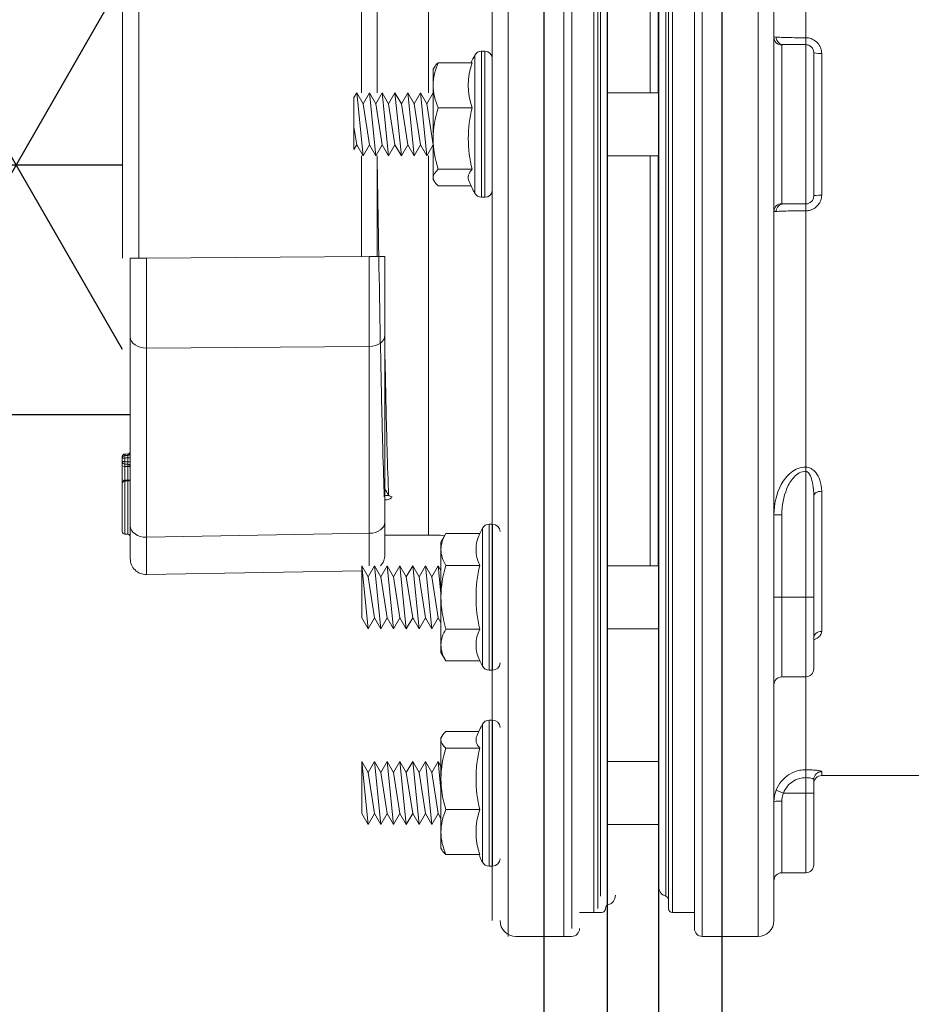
# Model space of a CAD drawing. Extents: x -169 to 2224, y 0 to 2796.
# Tile 233 of 256: x 1795.06 to 1798.56, y 361.44 to 365.3. Entities that reach past the tile are written whole.
import ezdxf

# ---------------------------------------------------------------- set-up
doc = ezdxf.new("R2010")
doc.units = 0
doc.header["$MEASUREMENT"] = 0
doc.header["$PDSIZE"] = 1
doc.layers.get('0').update_dxf_attribs({"color": 255, "linetype": 'CONTINUOUS'})
doc.layers.get('DEFPOINTS').update_dxf_attribs({"linetype": 'CONTINUOUS'})
for name, color, linetype in [('DIM', 3, 'CONTINUOUS'), ('FRP-2-HATCH', 1, 'CONTINUOUS'), ('FRP-SUMP', 2, 'CONTINUOUS'), ('GALV-2-PIPE', 3, 'CONTINUOUS'), ('PEAGRAVEL-HATCH', 3, 'CONTINUOUS')]:
    doc.layers.add(name, color=color, linetype=linetype)
doc.styles.add('SIMPLEX', font='simplex')
doc.dimstyles.new('DIM64', dxfattribs={"dimscale": 64, "dimtxt": 0.09375, "dimasz": 0.09375, "dimexe": 0.0625, "dimexo": 0.0625, "dimgap": 0.046875, "dimtad": 1, "dimdec": 4, "dimzin": 3, "dimdsep": 46, "dimlunit": 4, "dimtxsty": 'SIMPLEX', "dimcen": 0, "dimclrd": 256, "dimclre": 256, "dimclrt": 256, "dimadec": 0, "dimazin": 0, "dimtfac": 1, "dimtdec": 4, "dimtmove": 0, "dimatfit": 3, "dimfxl": 1, "dimfrac": 2, "dimtolj": 1, "dimtzin": 0, "dimarcsym": 0})

# ---------------------------------------------------------------- blocks, each defined once
blk = doc.blocks.new('*D19')
at = {"layer": 'DEFPOINTS', "color": 0, "transparency": 16777216}
for p in [(1294.3654, 414.2886), (1931.8718, 414.0074), (1931.8718, 136.5159)]:
    blk.add_point(p, dxfattribs=at)
at = {"layer": 'DIM', "lineweight": -2, "transparency": 16777216}
for p, q in [((1294.3654, 410.2886), (1294.3654, 132.5159)), ((1931.8718, 410.0074), (1931.8718, 132.5159)), ((1300.3654, 136.5159), (1925.8718, 136.5159))]:
    blk.add_line(p, q, dxfattribs=at)
at = {"layer": 'DIM', "transparency": 16777216}
for points in [[(1300.3654, 137.5159), (1300.3654, 135.5159), (1294.3654, 136.5159)], [(1925.8718, 137.5159), (1925.8718, 135.5159), (1931.8718, 136.5159)]]:
    blk.add_solid(points, dxfattribs=at)
at = {"layer": 'DIM', "transparency": 16777216, "insert": (1613.1186, 144.0873), "char_height": 6, "attachment_point": 5, "style": 'SIMPLEX'}
blk.add_mtext('\\A1;53\'-1 1/2" (F.V. TANK SLAB)', dxfattribs=at)
blk = doc.blocks.new('A$C18AC51C3')
at = {"linetype": 'Continuous', "lineweight": 18}
for p, q in [((-0.421, -5.551), (-0.421, 0.824)), ((-0.2022, -2.3635), (-0.2022, 0.824)), ((0.3414, 0.824), (0.3414, -5.551)), ((0.5601, -2.3635), (0.5601, 0.824)), ((-0.171, 0.7927), (-0.171, -5.5198)), ((0.3101, -2.3635), (0.3101, 0.7927)), ((-0.4835, 0.7615), (-0.4835, -2.3635)), ((0.6226, 0.7615), (0.6226, -5.4885)), ((-0.0851, -2.3635), (-0.0851, 0.7302)), ((-0.0695, -5.4416), (-0.0695, 0.7146)), ((0.2086, -2.3635), (0.2086, 0.7146)), ((0.2243, 0.7302), (0.2243, -5.4573)), ((-0.0583, -5.3931), (-0.0583, 0.6661)), ((0.1975, -2.3635), (0.1975, 0.6661)), ((-0.0304, -5.3557), (-0.0304, 0.6287)), ((0.1696, 0.6287), (0.1696, -5.3557)), ((0.1364, -0.6311), (0.1364, -2.2397)), ((0.1676, -2.2399), (0.1676, -0.6312)), ((-0.7335, -0.751), (-0.7335, -2.2397)), ((0.7476, -1.0182), (0.7476, -2.0239)), ((-1.9355, -2.8884), (-1.9355, -1.8386)), ((-1.8719, -1.8386), (-1.8719, -2.8884)), ((-0.9969, -2.2398), (-0.9969, -1.845)), ((-0.9355, -1.845), (-0.9355, -2.2398)), ((0.7476, -2.051), (0.7476, -2.0239)), ((-0.5264, -2.077), (-0.5264, -2.65)), ((-0.5125, -2.077), (-0.5264, -2.077)), ((-0.5125, -2.077), (-0.5125, -2.3635)), ((0.6539, -2.0526), (0.6539, -2.6745)), ((0.7476, -2.051), (0.6601, -2.051)), ((0.7476, -2.676), (0.7476, -2.051)), ((0.7789, -2.0823), (0.7789, -2.6448)), ((0.8101, -2.0857), (0.8101, -2.6414)), ((-0.5628, -2.122), (-0.6961, -2.122)), ((-0.552, -2.3635), (-0.552, -2.0923)), ((-0.0304, -2.1135), (-0.0304, -2.1138)), ((0.1833, -2.1138), (0.1833, -2.1135)), ((-0.711, -2.1394), (-0.7155, -2.147)), ((-0.7155, -2.147), (-0.7155, -2.2104)), ((-1.0265, -2.2588), (-1.0155, -2.2398)), ((-1.0155, -2.2398), (-0.9905, -2.4873)), ((-1.0155, -2.2398), (-0.9905, -2.2831)), ((-0.9905, -2.2831), (-0.9655, -2.2398)), ((-0.9655, -2.2398), (-0.9405, -2.4873)), ((-0.9655, -2.2398), (-0.9405, -2.2831)), ((-0.9405, -2.2831), (-0.9155, -2.2398)), ((-0.9155, -2.2398), (-0.8905, -2.4873)), ((-0.9155, -2.2398), (-0.8905, -2.2831)), ((-0.8905, -2.2831), (-0.8655, -2.2398)), ((-0.8655, -2.2398), (-0.8405, -2.4873)), ((-0.8655, -2.2398), (-0.8405, -2.2831)), ((-0.8405, -2.2831), (-0.8155, -2.2398)), ((-0.8155, -2.2398), (-0.7905, -2.4873)), ((-0.8155, -2.2398), (-0.7905, -2.2831)), ((-0.7905, -2.2831), (-0.7655, -2.2398)), ((-0.7655, -2.2398), (-0.7405, -2.4873)), ((-0.7655, -2.2398), (-0.7405, -2.2831)), ((-0.7405, -2.2831), (-0.7155, -2.2398)), ((-0.7155, -2.2104), (-0.7155, -2.4196)), ((-0.7155, -2.2398), (-0.7155, -2.2399)), ((-0.7155, -2.2398), (-0.7155, -2.2398)), ((0.1696, -2.2398), (-0.0304, -2.2398)), ((-1.0265, -2.2588), (-1.0265, -2.463)), ((-1.0265, -2.463), (-1.0265, -2.2588)), ((-0.9905, -2.2831), (-0.9655, -2.444)), ((-0.9405, -2.2831), (-0.9155, -2.444)), ((-0.8905, -2.2831), (-0.8655, -2.444)), ((-0.8405, -2.2831), (-0.8155, -2.444)), ((-0.7905, -2.2831), (-0.7655, -2.444)), ((-0.7405, -2.2831), (-0.7155, -2.444)), ((-0.5628, -2.2988), (-0.6961, -2.2988)), ((-1.0265, -2.3732), (-1.0155, -2.444)), ((-0.552, -2.6347), (-0.552, -2.3635)), ((-0.5125, -2.3635), (-0.5125, -2.65)), ((-0.4835, -2.3635), (-0.4835, -5.4885)), ((-0.2022, -5.551), (-0.2022, -2.3635)), ((-0.0851, -5.4573), (-0.0851, -2.3635)), ((0.1975, -5.3931), (0.1975, -2.3635)), ((0.2086, -5.4416), (0.2086, -2.3635)), ((0.3101, -5.5198), (0.3101, -2.3635)), ((0.5601, -5.551), (0.5601, -2.3635)), ((-0.7155, -2.4196), (-0.7155, -2.5726)), ((-1.0265, -2.463), (-1.0155, -2.444)), ((-1.0155, -2.444), (-0.9905, -2.4873)), ((-0.9905, -2.4873), (-0.9655, -2.444)), ((-0.9655, -2.444), (-0.9405, -2.4873)), ((-0.9405, -2.4873), (-0.9155, -2.444)), ((-0.9155, -2.444), (-0.8905, -2.4873)), ((-0.8905, -2.4873), (-0.8655, -2.444)), ((-0.8655, -2.444), (-0.8405, -2.4873)), ((-0.8405, -2.4873), (-0.8155, -2.444)), ((-0.8155, -2.444), (-0.7905, -2.4873)), ((-0.7905, -2.4873), (-0.7655, -2.444)), ((-0.7655, -2.444), (-0.7405, -2.4873)), ((-0.7405, -2.4873), (-0.7155, -2.444)), ((-0.7155, -2.444), (-0.7155, -2.444)), ((-0.9969, -2.8821), (-0.9969, -2.4873)), ((-0.9355, -2.4873), (-0.9355, -2.8821)), ((-0.7335, -2.4874), (-0.7335, -3.976)), ((-0.0304, -2.4873), (0.1696, -2.4873)), ((0.1364, -2.4873), (0.1364, -4.0959)), ((0.1676, -4.0959), (0.1676, -2.4871)), ((-0.5628, -2.5403), (-0.6961, -2.5403)), ((-0.7155, -2.58), (-0.7155, -2.5726)), ((-0.7155, -2.58), (-0.711, -2.5877)), ((-0.5669, -2.605), (-0.6961, -2.605)), ((-0.0304, -2.6132), (-0.0304, -2.6136)), ((0.1833, -2.6136), (0.1833, -2.6132)), ((-0.5264, -2.65), (-0.5125, -2.65)), ((0.7476, -2.676), (0.6601, -2.676)), ((0.7476, -2.7031), (0.7476, -2.676)), ((0.7476, -2.7031), (0.7476, -3.7088)), ((-1.9051, -2.8884), (-1.8415, -2.8884)), ((-1.9051, -3.1977), (-1.9051, -2.8884)), ((-1.8415, -2.8884), (-0.9665, -2.8821)), ((-0.9051, -2.8821), (-0.9665, -2.8821)), ((-0.9051, -2.8821), (-0.9051, -3.1914)), ((-1.9051, -3.94), (-1.9051, -3.1977)), ((-0.9051, -3.1914), (-0.9051, -3.9247)), ((-0.9665, -3.2356), (-1.8415, -3.2419)), ((-1.8415, -3.2419), (-1.8415, -3.9842)), ((-0.9665, -3.9689), (-0.9665, -3.2356)), ((-1.9363, -3.6679), (-1.9347, -3.6679)), ((-1.9363, -3.6735), (-1.9363, -3.6679)), ((-1.9267, -3.658), (-1.9268, -3.6635)), ((-1.9147, -3.6575), (-1.9146, -3.6631)), ((-1.9363, -3.6735), (-1.9267, -3.6735)), ((-1.9267, -3.6876), (-1.9363, -3.6876)), ((-1.9147, -3.6731), (-1.9051, -3.6731)), ((-1.9051, -3.688), (-1.9147, -3.688)), ((0.7476, -3.7252), (0.7476, -3.7088)), ((0.7476, -4.2197), (0.7476, -3.7252)), ((-1.9267, -3.761), (-1.9268, -3.7638)), ((-1.9145, -3.7633), (-1.9147, -3.7603)), ((-1.9083, -3.7607), (-1.9147, -3.7603)), ((0.7789, -3.8214), (0.7789, -4.2197)), ((0.8101, -3.8038), (0.8101, -4.3536)), ((0.6226, -3.8959), (0.6539, -3.8959)), ((0.6539, -3.8959), (0.6539, -4.2197)), ((-1.9051, -4.0681), (-1.9051, -3.94)), ((-0.9051, -3.9247), (-0.9051, -4.0529)), ((-0.496, -3.9332), (-0.496, -4.5062)), ((-0.4821, -3.9332), (-0.496, -3.9332)), ((-0.4821, -4.2197), (-0.4821, -3.9332)), ((-1.8415, -3.9842), (-0.9665, -3.9689)), ((-0.9051, -3.976), (-0.7031, -3.976)), ((-0.6657, -3.9697), (-0.6851, -4.0032)), ((-0.5324, -3.9697), (-0.6657, -3.9697)), ((-0.5216, -3.9484), (-0.5216, -4.2197)), ((-0.6851, -4.0032), (-0.6851, -4.0322)), ((-0.6851, -4.0322), (-0.6851, -4.2197)), ((-0.9961, -4.0959), (-0.9711, -4.1392)), ((-0.9961, -4.3001), (-0.9961, -4.0959)), ((-0.9961, -4.0959), (-0.9711, -4.3434)), ((-0.9961, -4.0959), (-0.9961, -4.3001)), ((-0.9711, -4.1392), (-0.9461, -4.0959)), ((-0.9461, -4.0959), (-0.9211, -4.1392)), ((-0.9461, -4.0959), (-0.9211, -4.3434)), ((-0.9211, -4.1392), (-0.8961, -4.0959)), ((-0.8961, -4.0959), (-0.8711, -4.1392)), ((-0.8961, -4.0959), (-0.8711, -4.3434)), ((-0.8711, -4.1392), (-0.8461, -4.0959)), ((-0.8461, -4.0959), (-0.8211, -4.1392)), ((-0.8461, -4.0959), (-0.8211, -4.3434)), ((-0.8211, -4.1392), (-0.7961, -4.0959)), ((-0.7961, -4.0959), (-0.7711, -4.1392)), ((-0.7961, -4.0959), (-0.7711, -4.3434)), ((-0.7711, -4.1392), (-0.7461, -4.0959)), ((-0.7461, -4.0959), (-0.7211, -4.1392)), ((-0.7461, -4.0959), (-0.7211, -4.3434)), ((-0.7211, -4.1392), (-0.6961, -4.0959)), ((-0.6961, -4.0959), (-0.6851, -4.115)), ((-0.6961, -4.0959), (-0.6851, -4.2049)), ((-0.5324, -4.0947), (-0.6657, -4.0947)), ((0.1696, -4.0959), (-0.0304, -4.0959)), ((-0.9961, -4.1159), (-1.8415, -4.1306)), ((-0.9711, -4.1392), (-0.9461, -4.3001)), ((-0.9211, -4.1392), (-0.8961, -4.3001)), ((-0.8711, -4.1392), (-0.8461, -4.3001)), ((-0.8211, -4.1392), (-0.7961, -4.3001)), ((-0.7711, -4.1392), (-0.7461, -4.3001)), ((-0.7211, -4.1392), (-0.6961, -4.3001)), ((-0.6851, -4.2197), (-0.6851, -4.4072)), ((-0.5216, -4.2197), (-0.5216, -4.4909)), ((-0.4821, -4.5062), (-0.4821, -4.2197)), ((0.6226, -4.2197), (0.6539, -4.2197)), ((0.7476, -4.2197), (0.6539, -4.2197)), ((0.6539, -4.2197), (0.6539, -4.5322)), ((0.7476, -4.5322), (0.7476, -4.2197)), ((0.7476, -4.2197), (0.7789, -4.2197)), ((0.7789, -4.2197), (0.7789, -4.5009)), ((-0.9961, -4.3001), (-0.9711, -4.3434)), ((-0.9711, -4.3434), (-0.9461, -4.3001)), ((-0.9461, -4.3001), (-0.9211, -4.3434)), ((-0.9211, -4.3434), (-0.8961, -4.3001)), ((-0.8961, -4.3001), (-0.8711, -4.3434)), ((-0.8711, -4.3434), (-0.8461, -4.3001)), ((-0.8461, -4.3001), (-0.8211, -4.3434)), ((-0.8211, -4.3434), (-0.7961, -4.3001)), ((-0.7961, -4.3001), (-0.7711, -4.3434)), ((-0.7711, -4.3434), (-0.7461, -4.3001)), ((-0.7461, -4.3001), (-0.7211, -4.3434)), ((-0.7211, -4.3434), (-0.6961, -4.3001)), ((-0.6961, -4.3001), (-0.6851, -4.3192)), ((-0.5324, -4.3447), (-0.6657, -4.3447)), ((-0.0304, -4.3434), (0.1696, -4.3434)), ((0.779, -4.3766), (0.7794, -4.3754)), ((-0.6851, -4.4362), (-0.6851, -4.4072)), ((-0.6851, -4.4362), (-0.6657, -4.4697)), ((-0.5324, -4.4697), (-0.6657, -4.4697)), ((-0.496, -4.5062), (-0.4821, -4.5062)), ((0.6539, -4.5322), (0.7476, -4.5322)), ((0.7476, -4.5322), (0.7476, -4.8969)), ((-0.496, -5.275), (-0.496, -4.702)), ((-0.4821, -4.702), (-0.496, -4.702)), ((-0.4821, -4.9885), (-0.4821, -4.702)), ((-0.5365, -4.747), (-0.6657, -4.747)), ((-0.5216, -4.7173), (-0.5216, -4.9885)), ((-0.6806, -4.7644), (-0.6851, -4.772)), ((-0.6851, -4.7794), (-0.6851, -4.772)), ((-0.6851, -4.7794), (-0.6851, -4.9325)), ((-0.5324, -4.8117), (-0.6657, -4.8117)), ((-0.9961, -4.8648), (-0.9711, -4.9081)), ((-0.9961, -4.8648), (-0.9961, -5.069)), ((-0.9961, -5.069), (-0.9961, -4.8648)), ((-0.9961, -4.8648), (-0.9711, -5.1123)), ((-0.9711, -4.9081), (-0.9461, -4.8648)), ((-0.9461, -4.8648), (-0.9211, -4.9081)), ((-0.9461, -4.8648), (-0.9211, -5.1123)), ((-0.9211, -4.9081), (-0.8961, -4.8648)), ((-0.8961, -4.8648), (-0.8711, -4.9081)), ((-0.8961, -4.8648), (-0.8711, -5.1123)), ((-0.8711, -4.9081), (-0.8461, -4.8648)), ((-0.8461, -4.8648), (-0.8211, -4.9081)), ((-0.8461, -4.8648), (-0.8211, -5.1123)), ((-0.8211, -4.9081), (-0.7961, -4.8648)), ((-0.7961, -4.8648), (-0.7711, -4.9081)), ((-0.7961, -4.8648), (-0.7711, -5.1123)), ((-0.7711, -4.9081), (-0.7461, -4.8648)), ((-0.7461, -4.8648), (-0.7211, -4.9081)), ((-0.7461, -4.8648), (-0.7211, -5.1123)), ((-0.7211, -4.9081), (-0.6961, -4.8648)), ((-0.6961, -4.8648), (-0.6851, -4.8838)), ((-0.6961, -4.8648), (-0.6851, -4.9738)), ((0.1696, -4.8648), (-0.0304, -4.8648)), ((0.7476, -4.9278), (0.7476, -4.8969)), ((0.8101, -4.9195), (0.8101, -4.9044)), ((-0.9711, -4.9081), (-0.9461, -5.069)), ((-0.9211, -4.9081), (-0.8961, -5.069)), ((-0.8711, -4.9081), (-0.8461, -5.069)), ((-0.8211, -4.9081), (-0.7961, -5.069)), ((-0.7711, -4.9081), (-0.7461, -5.069)), ((-0.7211, -4.9081), (-0.6961, -5.069)), ((-0.6851, -4.9325), (-0.6851, -5.1416)), ((0.7476, -4.9885), (0.7476, -4.9278)), ((0.7789, -4.9354), (0.7789, -4.9885)), ((0.8101, -4.9195), (2.0536, -4.9195)), ((0.6601, -4.9885), (0.6309, -4.9774)), ((-0.5216, -4.9885), (-0.5216, -5.2597)), ((-0.4821, -5.275), (-0.4821, -4.9885)), ((0.6539, -5.0195), (0.6539, -5.301)), ((0.7476, -4.9885), (0.6601, -4.9885)), ((0.7789, -4.9885), (0.7476, -4.9885)), ((0.7476, -4.9885), (0.7476, -5.301)), ((0.7789, -4.9885), (0.7789, -5.2698)), ((-0.5324, -5.0532), (-0.6657, -5.0532)), ((-0.9961, -5.069), (-0.9711, -5.1123)), ((-0.9711, -5.1123), (-0.9461, -5.069)), ((-0.9461, -5.069), (-0.9211, -5.1123)), ((-0.9211, -5.1123), (-0.8961, -5.069)), ((-0.8961, -5.069), (-0.8711, -5.1123)), ((-0.8711, -5.1123), (-0.8461, -5.069)), ((-0.8461, -5.069), (-0.8211, -5.1123)), ((-0.8211, -5.1123), (-0.7961, -5.069)), ((-0.7961, -5.069), (-0.7711, -5.1123)), ((-0.7711, -5.1123), (-0.7461, -5.069)), ((-0.7461, -5.069), (-0.7211, -5.1123)), ((-0.7211, -5.1123), (-0.6961, -5.069)), ((-0.6961, -5.069), (-0.6851, -5.088)), ((-0.0304, -5.1123), (0.1696, -5.1123)), ((-0.6851, -5.1416), (-0.6851, -5.205)), ((-0.6851, -5.205), (-0.6806, -5.2127)), ((-0.5324, -5.23), (-0.6657, -5.23)), ((-0.496, -5.275), (-0.4821, -5.275)), ((0.6539, -5.301), (0.7476, -5.301)), ((-0.1406, -5.4573), (-0.0547, -5.4573)), ((0.2243, -5.4573), (0.3101, -5.4573)), ((-0.3906, -5.551), (-0.1718, -5.551)), ((0.3414, -5.551), (0.5601, -5.551))]:
    blk.add_line(p, q, dxfattribs=at)
for centre, radius, start, end in [((-0.5264, -2.106), 0.029, 90, 151.7483), ((-0.5125, -2.106), 0.029, 0, 90), ((0.7476, -2.0823), 0.0312, 0, 90), ((-0.0472, -2.3635), 0.573, 151.7483, 155.0757), ((-0.0472, -2.3635), 0.573, 203.027, 208.2517), ((-0.5125, -2.621), 0.029, 270, 0), ((-0.5264, -2.621), 0.029, 208.2517, 270), ((-1.9263, -3.6679), 0.01, 91.9858, 180), ((-1.9151, -3.6475), 0.01, 271.9858, 0), ((-1.9151, -3.6531), 0.01, 271.9858, 0), ((-1.9151, -3.708), 0.01, 0, 87.9858), ((-0.496, -3.9622), 0.029, 90, 151.7483), ((-0.4821, -3.9622), 0.029, 0, 90), ((-0.0168, -4.2197), 0.573, 151.7483, 154.1328), ((-0.9676, -4.0529), 0.0625, 316.436, 0), ((-1.8426, -4.0681), 0.0625, 180, 271), ((-0.0168, -4.2197), 0.5305, 166.3725, 193.6275), ((-0.0168, -4.2197), 0.573, 205.8672, 208.2517), ((-0.4821, -4.4772), 0.029, 270, 0), ((-0.496, -4.4772), 0.029, 208.2517, 270), ((0.7476, -4.5009), 0.0312, 270, 0), ((-0.496, -4.731), 0.029, 90, 151.7483), ((-0.4821, -4.731), 0.029, 0, 90), ((-0.0168, -4.9885), 0.573, 151.7483, 156.973), ((-0.0168, -4.9885), 0.573, 204.9243, 208.2517), ((-0.4821, -5.246), 0.029, 270, 0), ((-0.496, -5.246), 0.029, 208.2517, 270), ((0.7476, -5.2698), 0.0312, 270, 0), ((0.2086, -5.3557), 0.0391, 180, 253.3985), ((-0.0391, -5.3892), 0.0391, 286.6015, 0), ((-0.0547, -5.4416), 0.0156, 270, 0), ((0.2243, -5.4416), 0.0156, 180, 270), ((-0.3906, -5.4885), 0.0625, 180, 270), ((-0.1718, -5.5198), 0.0312, 270, 0), ((0.3414, -5.5198), 0.0312, 180, 270), ((0.5601, -5.4885), 0.0625, 270, 0)]:
    blk.add_arc(centre, radius, start, end, dxfattribs=at)
at = {"linetype": 'Continuous', "lineweight": 18, "extrusion": (0, 0, -1)}
for centre, radius, start, end in [((-0.7476, -2.6448), 0.0312, 180, 270), ((1.9263, -3.6735), 0.01, 0, 88.0142), ((1.9263, -3.6876), 0.01, 272.0142, 0), ((0.7031, -4.226), 0.25, 90, 97.4601), ((-0.6539, -4.5634), 0.0312, 0, 90), ((-0.8101, -4.9508), 0.0312, 0, 90), ((-0.6539, -5.3323), 0.0312, 0, 90), ((-0.193, -5.4081), 0.0156, 106.6015, 180), ((0.0234, -5.4416), 0.0156, 0, 73.3985)]:
    blk.add_arc(centre, radius, start, end, dxfattribs=at)
at = {"linetype": 'Continuous', "lineweight": 18}
for centre, major_axis, ratio, start_param, end_param in [((0.6539, -2.0215), (-0.0312, 0), 0.99507, 0, 1.570796), ((0.6601, -2.0198), (0, 0.0312), 0.934628, 1.617333, 3.141593), ((0.8101, -2.0823), (-0.0312, 0), 0.108706, 0, 1.570796), ((-0.0472, -2.2104), (-0.5305, 0), 0.707107, 6.04534, 6.52103), ((-0.0472, -2.4196), (0.5305, 0), 0.965926, 2.903748, 3.379438), ((-0.0472, -2.5726), (0.5305, 0), 0.258819, 2.903748, 3.251159), ((0.8101, -2.6448), (-0.0312, 0), 0.108706, 4.712389, 6.283185), ((0.6539, -2.7056), (-0.0312, 0), 0.99507, 4.712389, 6.283185), ((0.6601, -2.7073), (0, 0.0312), 0.934628, 0, 1.52426), ((-1.8426, -2.8883), (-0.0005, 0.5), 0.002181, 3.927005, 4.712277), ((-0.9676, -2.882), (-0.0005, 0.5), 0.002181, 3.927005, 4.712277), ((-1.8426, -3.1977), (-0.0625, 0), 0.707107, 0, 1.58825), ((-0.9676, -3.1914), (-0.0625, 0), 0.707107, 1.58825, 3.141593), ((-1.9263, -3.6735), (-0.00035, 0.00999), 0.034893, 0, 1.569587), ((-1.9263, -3.7046), (0.01, 0), 0.149508, 3.141593, 4.677431), ((-1.9263, -3.6876), (0.00035, 0.00999), 0.034892, 1.572023, 3.141593), ((-1.9151, -3.708), (-0.00035, -0.00999), 0.03002, 1.721924, 3.141593), ((-1.9151, -3.708), (-0.01, 0), 0.149508, 3.141593, 4.677431), ((-1.9263, -3.7595), (0.01, 0), 0.149508, 3.141593, 4.677431), ((-1.9263, -3.7737), (-0.01, 0), 0.999995, 4.74607, 6.283174), ((-1.9151, -3.7533), (0.01, 0), 0.999999, 4.746076, 6.278231), ((-0.8772, -3.8111), (0.0156, 0.0006), 0.906378, 3.629981, 4.677234), ((0.8101, -3.8214), (0.0312, 0), 0.563479, 1.570796, 3.141593), ((-1.8426, -3.94), (-0.0625, 0), 0.707107, 0, 1.58825), ((-0.9676, -3.9247), (-0.0625, 0), 0.707107, 1.58825, 3.141593), ((-1.9263, -3.9623), (0.01, 0), 0.999985, 3.145494, 4.677103), ((-1.9151, -3.9827), (0.01, 0), 1, 6.283164, 7.818764), ((-0.9676, -3.6153), (-0.0011, 0.5001), 0.000903, 3.421191, 3.926878), ((-0.0168, -4.0322), (-0.5305, 0), 0.5, 6.04534, 6.52103), ((-1.8426, -3.6306), (-0.0011, 0.5001), 0.000903, 3.141606, 3.926878), ((-0.0168, -4.4072), (0.5305, 0), 0.5, 2.903748, 3.379438), ((0.8101, -4.3779), (0.0312, 0), 0.778577, 1.570796, 3.141593), ((-0.0168, -4.7794), (-0.5305, 0), 0.258819, 6.173619, 6.52103), ((-0.0168, -4.9325), (-0.5305, 0), 0.965926, 6.04534, 6.52103), ((0.8101, -4.9354), (-0.0312, 0), 0.994074, 4.712389, 6.283185), ((0.6539, -5.0226), (-0.0312, 0), 0.099171, 4.712389, 6.283185), ((-0.0168, -5.1416), (0.5305, 0), 0.707107, 2.903748, 3.379438)]:
    blk.add_ellipse(centre, major_axis=major_axis, ratio=ratio, start_param=start_param, end_param=end_param, dxfattribs=at)
for points, degree in [([(0.6226, -2.0215), (0.6226, -2.0208), (0.6255, -2.0208), (0.6309, -2.0212)], 3), ([(-0.6961, -2.122), (-0.7079, -2.1508), (-0.7155, -2.1805), (-0.7155, -2.2104)], 3), ([(-0.711, -2.1394), (-0.7076, -2.1335), (-0.7025, -2.1278), (-0.6961, -2.122)], 3), ([(-0.7155, -2.2104), (-0.7155, -2.2404), (-0.7078, -2.2702), (-0.6961, -2.2988)], 3), ([(-0.6961, -2.2988), (-0.7079, -2.3383), (-0.7155, -2.3784), (-0.7155, -2.4196)], 3), ([(-0.7155, -2.4196), (-0.7155, -2.4605), (-0.7079, -2.5009), (-0.6961, -2.5403)], 3), ([(-0.6961, -2.5403), (-0.7079, -2.5509), (-0.7155, -2.5616), (-0.7155, -2.5726)], 3), ([(-0.7155, -2.5726), (-0.7155, -2.5836), (-0.7079, -2.5944), (-0.6961, -2.605)], 3), ([(0.6309, -2.7058), (0.6255, -2.7063), (0.6226, -2.7062), (0.6226, -2.7056)], 3), ([(-1.9267, -3.658), (-1.9227, -3.6578), (-1.9187, -3.6577), (-1.9147, -3.6575)], 3), ([(-1.9267, -3.6635), (-1.9227, -3.6633), (-1.9187, -3.6632), (-1.9147, -3.6631)], 3), ([(-1.9363, -3.6876), (-1.9363, -3.6829), (-1.9363, -3.6782), (-1.9363, -3.6735)], 3), ([(-1.9147, -3.6731), (-1.9187, -3.6732), (-1.9227, -3.6733), (-1.9267, -3.6735)], 3), ([(-1.9267, -3.6735), (-1.9267, -3.6782), (-1.9267, -3.6829), (-1.9267, -3.6876)], 3), ([(-1.9267, -3.6876), (-1.9227, -3.6878), (-1.9187, -3.6879), (-1.9147, -3.688)], 3), ([(-1.9147, -3.698), (-1.9187, -3.6979), (-1.9227, -3.6978), (-1.9267, -3.6976)], 3), ([(-1.9267, -3.7061), (-1.9267, -3.7244), (-1.9267, -3.7427), (-1.9267, -3.761)], 3), ([(-1.9147, -3.7065), (-1.9187, -3.7064), (-1.9227, -3.7063), (-1.9267, -3.7061)], 3), ([(-1.9147, -3.688), (-1.9147, -3.683), (-1.9147, -3.6781), (-1.9147, -3.6731)], 3), ([(-1.9147, -3.7603), (-1.9147, -3.7423), (-1.9147, -3.7244), (-1.9147, -3.7065)], 3), ([(-1.9146, -3.7633), (-1.9267, -3.7637)], 1), ([(-0.9051, -3.7957), (-0.9003, -3.8032), (-0.8955, -3.8108), (-0.8908, -3.8183)], 3), ([(-1.9267, -3.9723), (-1.9146, -3.9727)], 1), ([(-0.6657, -3.9697), (-0.6775, -3.9901), (-0.6851, -4.0109), (-0.6851, -4.0322)], 3), ([(-0.6851, -4.0322), (-0.6851, -4.0534), (-0.6775, -4.0743), (-0.6657, -4.0947)], 3), ([(-0.6657, -4.0947), (-0.6775, -4.1354), (-0.6851, -4.1774), (-0.6851, -4.2197)], 3), ([(-0.6851, -4.2197), (-0.6851, -4.262), (-0.6774, -4.3042), (-0.6657, -4.3447)], 3), ([(-0.6657, -4.3447), (-0.6775, -4.3651), (-0.6851, -4.3859), (-0.6851, -4.4072)], 3), ([(-0.6851, -4.4072), (-0.6851, -4.4284), (-0.6775, -4.4493), (-0.6657, -4.4697)], 3), ([(-0.6657, -4.747), (-0.6775, -4.7576), (-0.6851, -4.7684), (-0.6851, -4.7794)], 3), ([(-0.6851, -4.7794), (-0.6851, -4.7904), (-0.6775, -4.8012), (-0.6657, -4.8117)], 3), ([(-0.6657, -4.8117), (-0.6775, -4.8513), (-0.6851, -4.8913), (-0.6851, -4.9325)], 3), ([(-0.6851, -4.9325), (-0.6851, -4.9735), (-0.6775, -5.0138), (-0.6657, -5.0532)], 3), ([(0.6226, -5.0226), (0.6226, -5.0073), (0.6255, -4.9917), (0.6309, -4.9774)], 3), ([(-0.6657, -5.0532), (-0.6775, -5.082), (-0.6851, -5.1117), (-0.6851, -5.1416)], 3), ([(-0.6851, -5.1416), (-0.6851, -5.1715), (-0.6774, -5.2014), (-0.6657, -5.23)], 3), ([(-0.6657, -5.23), (-0.6721, -5.2243), (-0.6773, -5.2185), (-0.6806, -5.2126)], 3)]:
    blk.add_open_spline(points, degree=degree, dxfattribs=at)
for points, knots in [([(0.6309, -2.0212), (0.636, -2.0217), (0.6433, -2.0221), (0.6615, -2.0228), (0.6726, -2.0231), (0.6969, -2.0236), (0.7103, -2.0238), (0.7319, -2.0239), (0.7398, -2.0239), (0.7476, -2.0239)], [0, 0, 0, 0, 0.281499, 0.281499, 0.563442, 0.563442, 0.84396, 0.84396, 1, 1, 1, 1]), ([(0.8101, -2.0857), (0.8101, -2.081), (0.8096, -2.0762), (0.8069, -2.0649), (0.8041, -2.0584), (0.7967, -2.0468), (0.7919, -2.0415), (0.781, -2.033), (0.7747, -2.0296), (0.7616, -2.0251), (0.7546, -2.0239), (0.7476, -2.0239)], [0, 0, 0, 0, 0.144402, 0.144402, 0.358959, 0.358959, 0.572528, 0.572528, 0.785976, 0.785976, 1, 1, 1, 1]), ([(0.6601, -2.051), (0.6567, -2.051), (0.6547, -2.0514), (0.654, -2.0522), (0.6539, -2.0524), (0.6539, -2.0526)], [0, 0, 0, 0, 0.828121, 0.828121, 1, 1, 1, 1]), ([(-0.9355, -2.501), (-0.9341, -2.585), (-0.9327, -2.6688), (-0.9274, -2.9822), (-0.9233, -3.2027), (-0.9175, -3.4802), (-0.9155, -3.5654), (-0.9115, -3.7117), (-0.9096, -3.7741), (-0.9076, -3.8253)], [0, 0, 0, 0, 0.148937, 0.148937, 0.574468, 0.574468, 0.787234, 0.787234, 1, 1, 1, 1]), ([(0.7476, -2.7031), (0.7521, -2.7031), (0.7566, -2.7026), (0.7678, -2.7002), (0.7745, -2.6976), (0.7864, -2.6903), (0.7919, -2.6856), (0.8007, -2.6747), (0.8042, -2.6685), (0.8089, -2.6554), (0.8101, -2.6483), (0.8101, -2.6414)], [0, 0, 0, 0, 0.1359, 0.1359, 0.351802, 0.351802, 0.568385, 0.568385, 0.784466, 0.784466, 1, 1, 1, 1]), ([(0.7476, -2.7031), (0.7337, -2.7031), (0.7197, -2.7032), (0.6934, -2.7035), (0.6809, -2.7037), (0.6592, -2.7043), (0.6496, -2.7047), (0.6377, -2.7053), (0.6339, -2.7056), (0.6309, -2.7058)], [0, 0, 0, 0, 0.278057, 0.278057, 0.555824, 0.555824, 0.834378, 0.834378, 1, 1, 1, 1]), ([(0.6539, -2.6745), (0.6539, -2.6753), (0.6553, -2.6758), (0.6587, -2.676), (0.6594, -2.676), (0.6601, -2.676)], [0, 0, 0, 0, 0.828121, 0.828121, 1, 1, 1, 1]), ([(-0.8908, -3.8183), (-0.8927, -3.7679), (-0.8946, -3.7065), (-0.8986, -3.5629), (-0.9006, -3.4795), (-0.9033, -3.3481), (-0.9042, -3.3057), (-0.9051, -3.2618)], [0, 0, 0, 0, 0.408423, 0.408423, 0.816846, 0.816846, 1, 1, 1, 1]), ([(-1.9147, -3.6631), (-1.9147, -3.6631), (-1.9146, -3.6633), (-1.9146, -3.664), (-1.9146, -3.6645), (-1.9146, -3.6659), (-1.9146, -3.6668), (-1.9146, -3.6687), (-1.9146, -3.6698), (-1.9147, -3.6716), (-1.9147, -3.6723), (-1.9147, -3.6731)], [0, 0, 0, 0, 0.215129, 0.215129, 0.430072, 0.430072, 0.644811, 0.644811, 0.859592, 0.859592, 1, 1, 1, 1]), ([(-1.9363, -3.6876), (-1.9363, -3.6876), (-1.9363, -3.6876), (-1.9363, -3.6878), (-1.9363, -3.6884), (-1.9363, -3.6902), (-1.9363, -3.6914), (-1.9363, -3.6944), (-1.9363, -3.6963), (-1.9363, -3.7002), (-1.9363, -3.7024), (-1.9363, -3.7046)], [0, 0, 0, 0, 0.049805, 0.049805, 0.287272, 0.287272, 0.524768, 0.524768, 0.762389, 0.762389, 1, 1, 1, 1]), ([(-1.9363, -3.7595), (-1.9363, -3.7529), (-1.9363, -3.7463), (-1.9363, -3.728), (-1.9363, -3.7163), (-1.9363, -3.7046)], [0, 0, 0, 0, 0.360265, 0.360265, 1, 1, 1, 1]), ([(-1.9267, -3.6976), (-1.9267, -3.6976), (-1.9267, -3.6976), (-1.9267, -3.6977), (-1.9267, -3.698), (-1.9268, -3.6989), (-1.9268, -3.6995), (-1.9268, -3.701), (-1.9268, -3.7019), (-1.9267, -3.7039), (-1.9267, -3.705), (-1.9267, -3.7061)], [0, 0, 0, 0, 0.049841, 0.049841, 0.287351, 0.287351, 0.524752, 0.524752, 0.762297, 0.762297, 1, 1, 1, 1]), ([(-1.9147, -3.688), (-1.9147, -3.6892), (-1.9146, -3.6903), (-1.9146, -3.6924), (-1.9146, -3.6934), (-1.9146, -3.6952), (-1.9146, -3.6959), (-1.9146, -3.6971), (-1.9146, -3.6976), (-1.9147, -3.698), (-1.9147, -3.698), (-1.9147, -3.698)], [0, 0, 0, 0, 0.215131, 0.215131, 0.430074, 0.430074, 0.64481, 0.64481, 0.859588, 0.859588, 1, 1, 1, 1]), ([(0.6226, -3.8959), (0.6226, -3.8547), (0.6316, -3.8139), (0.6613, -3.7598), (0.674, -3.7431), (0.7066, -3.7173), (0.7266, -3.7088), (0.7476, -3.7088)], [0, 0, 0, 0, 0.5, 0.5, 0.75, 0.75, 1, 1, 1, 1]), ([(0.7476, -3.7088), (0.7516, -3.7088), (0.7555, -3.7094), (0.7638, -3.7119), (0.768, -3.714), (0.7776, -3.7204), (0.7825, -3.7252), (0.7938, -3.7393), (0.799, -3.7495), (0.8077, -3.7741), (0.8101, -3.7891), (0.8101, -3.8038)], [0, 0, 0, 0, 0.083542, 0.083542, 0.185879, 0.185879, 0.342318, 0.342318, 0.618545, 0.618545, 1, 1, 1, 1]), ([(0.7476, -3.7252), (0.7297, -3.7252), (0.7135, -3.7354), (0.6893, -3.7612), (0.6804, -3.7768), (0.6598, -3.8257), (0.6539, -3.8605), (0.6539, -3.8959)], [0, 0, 0, 0, 0.25, 0.25, 0.5, 0.5, 1, 1, 1, 1]), ([(0.7476, -3.7252), (0.7489, -3.7252), (0.7501, -3.7255), (0.752, -3.7262), (0.7527, -3.7266), (0.756, -3.7285), (0.758, -3.7307), (0.7629, -3.7373), (0.7652, -3.7421), (0.7709, -3.7567), (0.7734, -3.7668), (0.7777, -3.7916), (0.7789, -3.8066), (0.7789, -3.8214)], [0, 0, 0, 0, 0.032574, 0.032574, 0.054728, 0.054728, 0.135511, 0.135511, 0.283186, 0.283186, 0.575976, 0.575976, 1, 1, 1, 1]), ([(-1.9363, -3.7736), (-1.9363, -3.7725), (-1.9363, -3.7712), (-1.9363, -3.7679), (-1.9363, -3.7656), (-1.9363, -3.7621), (-1.9363, -3.7608), (-1.9363, -3.7595)], [0, 0, 0, 0, 0.280633, 0.280633, 0.737279, 0.737279, 1, 1, 1, 1]), ([(-1.9363, -3.9623), (-1.9363, -3.9623), (-1.9363, -3.9622), (-1.9363, -3.9613), (-1.9363, -3.9599), (-1.9363, -3.9548), (-1.9363, -3.9512), (-1.9363, -3.9408), (-1.9363, -3.9333), (-1.9363, -3.9143), (-1.9363, -3.9018), (-1.9363, -3.8721), (-1.9363, -3.8542), (-1.9363, -3.8271), (-1.9363, -3.8172), (-1.9363, -3.8008), (-1.9363, -3.7938), (-1.9363, -3.784), (-1.9363, -3.7805), (-1.9363, -3.7756), (-1.9363, -3.7741), (-1.9363, -3.7737), (-1.9363, -3.7737), (-1.9363, -3.7737)], [0, 0, 0, 0, 0.028827, 0.028827, 0.100222, 0.100222, 0.171982, 0.171982, 0.277238, 0.277238, 0.428331, 0.428331, 0.635073, 0.635073, 0.754937, 0.754937, 0.854957, 0.854957, 0.922742, 0.922742, 0.991215, 0.991215, 1, 1, 1, 1]), ([(-1.9267, -3.761), (-1.9254, -3.7609), (-1.9241, -3.7608), (-1.9201, -3.7606), (-1.9174, -3.7604), (-1.9147, -3.7603)], [0, 0, 0, 0, 0.32112, 0.32112, 1, 1, 1, 1]), ([(-1.9266, -3.7637), (-1.9266, -3.7637), (-1.9266, -3.7637), (-1.9266, -3.7642), (-1.9267, -3.766), (-1.9267, -3.772), (-1.9267, -3.776), (-1.9267, -3.7873), (-1.9267, -3.7952), (-1.9267, -3.8134), (-1.9267, -3.8243), (-1.9267, -3.8536), (-1.9267, -3.8727), (-1.9267, -3.9046), (-1.9267, -3.9181), (-1.9267, -3.939), (-1.9267, -3.9473), (-1.9267, -3.9591), (-1.9267, -3.9635), (-1.9267, -3.9694), (-1.9267, -3.9712), (-1.9267, -3.9721), (-1.9267, -3.9722), (-1.9267, -3.9723)], [0, 0, 0, 0, 0.011435, 0.011435, 0.086098, 0.086098, 0.157887, 0.157887, 0.258489, 0.258489, 0.376567, 0.376567, 0.573485, 0.573485, 0.719954, 0.719954, 0.824959, 0.824959, 0.900855, 0.900855, 0.976116, 0.976116, 1, 1, 1, 1]), ([(-1.9147, -3.9726), (-1.9147, -3.9725), (-1.9147, -3.9698), (-1.9147, -3.9479), (-1.9147, -3.9161), (-1.9147, -3.8539), (-1.9147, -3.8212), (-1.9147, -3.7822), (-1.9147, -3.771), (-1.9147, -3.7643), (-1.9147, -3.7634), (-1.9147, -3.7634)], [0, 0, 0, 0, 0.119936, 0.119936, 0.447512, 0.447512, 0.775088, 0.775088, 0.938876, 0.938876, 1, 1, 1, 1]), ([(-0.905, -3.8198), (-0.9028, -3.8203), (-0.9007, -3.8206), (-0.8966, -3.8209), (-0.8947, -3.8209), (-0.8925, -3.8204), (-0.8919, -3.8201), (-0.8912, -3.8196), (-0.8911, -3.8194), (-0.8908, -3.8189), (-0.8908, -3.8186), (-0.8908, -3.8183)], [0, 0, 0, 0, 0.320356, 0.320356, 0.652889, 0.652889, 0.821198, 0.821198, 0.904308, 0.904308, 1, 1, 1, 1]), ([(-0.8772, -3.8253), (-0.8772, -3.8259), (-0.8773, -3.8265), (-0.8781, -3.8286), (-0.8794, -3.8301), (-0.8834, -3.833), (-0.8865, -3.8343), (-0.8937, -3.8365), (-0.898, -3.8373), (-0.9033, -3.8379), (-0.9042, -3.838), (-0.905, -3.8381)], [0, 0, 0, 0, 0.096821, 0.096821, 0.342602, 0.342602, 0.631271, 0.631271, 0.942302, 0.942302, 1, 1, 1, 1]), ([(0.7789, -4.3867), (0.7795, -4.3865), (0.7801, -4.3863), (0.7866, -4.3839), (0.792, -4.381), (0.8008, -4.3743), (0.8043, -4.3704), (0.8089, -4.3623), (0.8101, -4.3579), (0.8101, -4.3536)], [0, 0, 0, 0, 0.031366, 0.031366, 0.354876, 0.354876, 0.67786, 0.67786, 1, 1, 1, 1]), ([(0.6309, -4.9774), (0.636, -4.9643), (0.6433, -4.9518), (0.6615, -4.9303), (0.6726, -4.921), (0.6969, -4.9068), (0.7103, -4.9018), (0.7319, -4.8976), (0.7398, -4.8969), (0.7476, -4.8969)], [0, 0, 0, 0, 0.281499, 0.281499, 0.563442, 0.563442, 0.84396, 0.84396, 1, 1, 1, 1]), ([(0.8101, -4.9044), (0.8101, -4.9039), (0.8096, -4.9033), (0.8069, -4.902), (0.8041, -4.9012), (0.7967, -4.8998), (0.7919, -4.8992), (0.781, -4.8981), (0.7747, -4.8976), (0.7616, -4.897), (0.7546, -4.8969), (0.7476, -4.8969)], [0, 0, 0, 0, 0.144402, 0.144402, 0.358959, 0.358959, 0.572528, 0.572528, 0.785976, 0.785976, 1, 1, 1, 1]), ([(0.7476, -4.9278), (0.7417, -4.9278), (0.7358, -4.9284), (0.7197, -4.9315), (0.7095, -4.9353), (0.6913, -4.946), (0.683, -4.9531), (0.6694, -4.9692), (0.6639, -4.9786), (0.6601, -4.9885)], [0, 0, 0, 0, 0.155825, 0.155825, 0.436102, 0.436102, 0.718109, 0.718109, 1, 1, 1, 1]), ([(0.7476, -4.9278), (0.7511, -4.9278), (0.7546, -4.928), (0.7612, -4.9286), (0.7643, -4.9291), (0.7698, -4.9302), (0.7722, -4.9308), (0.7759, -4.9323), (0.7773, -4.9331), (0.7786, -4.9344), (0.7789, -4.9349), (0.7789, -4.9354)], [0, 0, 0, 0, 0.210824, 0.210824, 0.422632, 0.422632, 0.63678, 0.63678, 0.853653, 0.853653, 1, 1, 1, 1]), ([(0.6601, -4.9885), (0.6567, -4.9966), (0.6547, -5.0053), (0.654, -5.0158), (0.6539, -5.0177), (0.6539, -5.0195)], [0, 0, 0, 0, 0.828121, 0.828121, 1, 1, 1, 1])]:
    blk.add_open_spline(points, degree=3, knots=knots, dxfattribs=at)

msp = doc.modelspace()

# ---------------------------------------------------------------- hatches: boundary and pattern name
at = {"layer": 'FRP-2-HATCH', "linetype": 'Continuous'}
h = msp.add_hatch(dxfattribs=at)
h.set_pattern_fill('NET3', color=256, scale=10, angle=180, style=0)
h.set_pattern_definition([(180, (1753.9112, 3250.9836), (-2e-16, -1.25), []), (240, (1753.9112, 3250.9836), (1.08253175, -0.625), []), (300, (1753.9112, 3250.9836), (1.08253175, 0.625), [])])
h.paths.add_polyline_path([(1795.46674, 363.73361), (1795.46674, 365.73361), (1779.03227, 365.74596), (1779.03227, 363.74596)])
at = {"layer": 'PEAGRAVEL-HATCH'}
h = msp.add_hatch(dxfattribs=at)
h.set_pattern_fill('AR-SAND', color=256, scale=7.5, style=0)
h.set_pattern_definition([(37.5, (1491.872, 351.516), (-0.47245, 14.4512), [0, -11.4, 0, -12.75, 0, -12.1875]), (7.5, (1491.872, 351.516), (13.2733, 21.1661), [0, -6.15, 0, -10.275, 0, -3.9375]), (327.5, (1482.647, 351.516), (23.35606, 0.04244), [0, -3.75, 0, -13.5, 0, -17.625]), (317.5, (1482.647, 351.516), (22.546, 6.5826), [0, -1.875, 0, -8.85, 0, -10.125])])
h.paths.add_polyline_path([(1797.8218, 362.03103), (1798.31451, 362.03103), (1798.31451, 363.26853), (1799.39742, 363.26853), (1799.39742, 363.3106), (1799.9543, 363.3106), (1799.9543, 363.26853), (1800.13992, 363.26853), (1800.13992, 363.3106), (1800.6968, 363.3106), (1800.6968, 363.26853), (1800.82055, 363.26853), (1800.82055, 363.58884), (1808.87181, 363.58884), (1808.87181, 353.51592), (1806.37181, 353.51592), (1805.37181, 351.51592), (1797.57181, 351.51592), (1797.57181, 355.80233), (1797.70527, 355.80233, 0.4142136), (1797.95527, 356.05233), (1797.95527, 356.45069), (1798.6918, 357.76592), (1798.45527, 357.76592), (1797.5718, 357.76592), (1797.5718, 358.76592, -0.4142136), (1797.8218, 359.01592)])

# ---------------------------------------------------------------- linework, layer by layer
at = {"layer": 'FRP-SUMP'}
msp.add_lwpolyline([(1797.1218, 356.01592), (1797.1218, 358.76592, -0.2216709), (1797.3718, 359.30211), (1797.3718, 377.72741, -0.2216709), (1797.1218, 378.2636), (1797.1218, 380.0136), (1796.8718, 380.0136), (1796.7218, 380.0136), (1796.7218, 380.5136), (1795.9718, 381.7636), (1795.73527, 381.7636), (1796.4718, 380.44837), (1796.4718, 380.05001, 0.4142136), (1796.7218, 379.80001), (1796.8718, 379.80001), (1796.8718, 378.2636, 0.1877632), (1797.1218, 377.62134), (1797.1218, 359.40818, 0.1877632), (1796.8718, 358.76592), (1796.8718, 356.01592), (1797.1218, 356.01592)], format="xyb", close=True, dxfattribs=at)
msp.add_lwpolyline([(1797.5718, 377.83059), (1797.5718, 359.19893, 0.2679492), (1797.3218, 358.76592), (1797.3218, 356.01592), (1797.5718, 356.01592), (1797.5718, 358.76592, -0.4142136), (1797.8218, 359.01592), (1797.8218, 378.0136)], format="xyb", dxfattribs=at)
at = {"layer": 'GALV-2-PIPE'}
msp.add_line((1795.49714, 363.75356), (1779.03227, 363.75356), dxfattribs=at)

# ---------------------------------------------------------------- block references
msp.add_blockref('A$C18AC51C3', (1797.4022, 367.25723), dxfattribs=at)

# ---------------------------------------------------------------- dimensions: what is measured, and where the dimension line sits
at = {"layer": 'DIM'}
dim = msp.add_linear_dim(base=(1931.87181, 136.51592), p1=(1294.36544, 414.28861), p2=(1931.87181, 414.00736), angle=0, text='<> (F.V. TANK SLAB)', dimstyle='DIM64', dxfattribs=at)
dim.commit()
dim.dimension.update_dxf_attribs({"geometry": '*D19', "text_midpoint": (1613.11863, 144.08735)})

doc.saveas('drawing.dxf')
